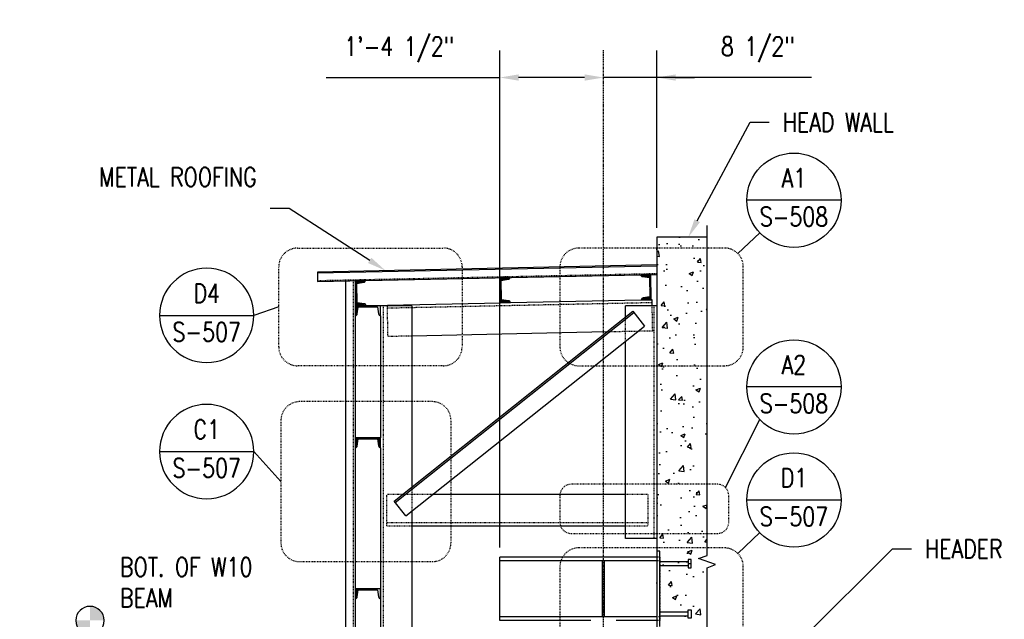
# Model space of a CAD drawing. Header units: inches. Extents: x -241 to 2916, y 110 to 330.
# Tile 36 of 40: x 1827 to 1983, y 179 to 275. Entities that reach past the tile are written whole.
import ezdxf
from ezdxf import colors
from ezdxf.entities.mleader import LeaderData, LeaderLine
from ezdxf.enums import TextEntityAlignment as Align
from ezdxf.math import Vec2, Vec3

# ---------------------------------------------------------------- set-up
doc = ezdxf.new("R2010")
doc.units = ezdxf.units.IN
doc.header["$MEASUREMENT"] = 0
for name, pattern in [('014200-907 MS2 Medium Dash', [0.109898, 0.068898, -0.041]), ('Center 1_4_', [0.53125, 0.25, -0.09375, 0.09375, -0.09375]), ('Dash', [0.25, 0.125, -0.125]), ('Dash - 1_16_', [0.1875, 0.125, -0.0625]), ('Hidden 3_32_', [0.140625, 0.09375, -0.046875])]:
    doc.linetypes.add(name, pattern=pattern)
doc.layers.get('Defpoints').update_dxf_attribs({"color": 243})
for name, color, linetype in [('A-FLOR', 192, 'Continuous'), ('A-WALL-PATT', 8, 'Continuous'), ('S-ANNO-DIMS', 1, 'Continuous'), ('S-ANNO-NOTE', 2, 'Continuous'), ('S-ANNO-TEXT', 2, 'Continuous'), ('S-BEAM', 10, 'Continuous'), ('S-BEAM-HDLN', 1, 'Dash'), ('S-COLS', 2, 'Continuous'), ('S-DETL', 90, 'Continuous'), ('S-DETL-CNTR', 1, 'Center 1_4_'), ('S-DETL-MEDM', 3, 'Continuous'), ('S-DETL-PATT', 8, 'Continuous'), ('S-DETL-THIN', 1, 'Continuous')]:
    doc.layers.add(name, color=color, linetype=linetype)
doc.layers.add('A-FLOR-OVHD', color=9, linetype='014200-907 MS2 Medium Dash', true_color=0x808080)
doc.layers.add('G-ANNO-REFR', color=2, linetype='Continuous', lineweight=35)
doc.layers.add('S-ANNO-SYMB', color=2, linetype='Continuous', lineweight=25)
doc.styles.add('AEC_COMN_TITLE', font='romans.shx', dxfattribs={"width": 0.8, "height": 0.1875})
doc.styles.add('Annotative', font='romans.shx', dxfattribs={"width": 0.8, "height": 0.125})
doc.styles.add('ROMANS', font='ROMANS.shx', dxfattribs={"width": 0.8})
doc.dimstyles.new('Annotative', dxfattribs={"dimscale": 0, "dimtxt": 0.125, "dimasz": 0.125, "dimexe": 0.179688, "dimexo": 0.0625, "dimgap": 0.09, "dimtad": 1, "dimdec": 3, "dimzin": 3, "dimdsep": 46, "dimlunit": 4, "dimtxsty": 'Annotative', "dimcen": 0.09, "dimclrt": 2, "dimazin": 2, "dimtfac": 1, "dimtdec": 3, "dimtmove": 1, "dimatfit": 3, "dimfxl": 1, "dimtfill": 1, "dimfrac": 2, "dimtolj": 1, "dimtzin": 0, "dimarcsym": 0})
pattern_1 = [(45, (4.11962, 6), (-0.176776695, 0.176776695), []), (45, (4.11962, 6.125), (-0.176776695, 0.176776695), [])]
pattern_2 = [(45, (199.14528, 6), (-0.176776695, 0.176776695), []), (45, (199.14528, 6.125), (-0.176776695, 0.176776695), [])]

# ---------------------------------------------------------------- blocks, each defined once
blk = doc.blocks.new('051200_StructuralFraming-W-Flange - W10X54-1981470-DOOR RAIL SUPPORT 1')
at = {"layer": 'S-BEAM'}
for p, q in [((808.21, 179.88), (808.21, 180.5)), ((833.21, 180.5), (808.21, 180.5)), ((808.21, 179.19), (808.21, 179.88)), ((824.53, 179.88), (808.21, 179.88)), ((808.21, 171.71), (808.21, 179.19)), ((833.21, 179.88), (824.9, 179.88)), ((808.21, 171.01), (808.21, 171.71)), ((808.21, 170.4), (808.21, 171.01)), ((808.21, 171.01), (824.53, 171.01)), ((824.9, 171.01), (833.21, 171.01)), ((822.71, 170.4), (808.21, 170.4)), ((833.21, 170.4), (826.71, 170.4))]:
    blk.add_line(p, q, dxfattribs=at)
at = {"layer": 'S-BEAM-HDLN'}
for p, q in [((833.7, 180.5), (833.21, 180.5)), ((833.7, 180.5), (833.7, 179.88)), ((833.7, 179.88), (833.21, 179.88)), ((833.7, 179.88), (833.7, 179.19)), ((833.7, 179.19), (833.7, 171.71)), ((833.21, 171.01), (833.7, 171.01)), ((833.7, 171.71), (833.7, 171.01)), ((833.7, 171.01), (833.7, 170.4)), ((833.7, 170.4), (833.21, 170.4))]:
    blk.add_line(p, q, dxfattribs=at)
blk = doc.blocks.new('051200_StructuralFraming-C-Channel - C4X5_4-1771584-DOOR RAIL SUPPORT 1')
at = {"lineweight": -3}
for p, q in [((832.23, 227.98), (830.65, 227.95)), ((830.95, 227.66), (830.95, 227.66)), ((830.95, 227.66), (832.06, 227.5)), ((832.06, 227.5), (832.12, 224.45)), ((832.31, 223.98), (832.23, 227.98)), ((832.23, 227.98), (832.23, 227.98)), ((832.12, 224.45), (831.02, 224.25)), ((830.73, 223.95), (832.31, 223.98)), ((832.32, 223.98), (832.31, 223.98))]:
    blk.add_line(p, q, dxfattribs=at)
for centre, start, end in [((830.95, 227.95), 181.19, 271.19), ((831.03, 223.95), 91.19, 181.19)]:
    blk.add_arc(centre, 0.296, start, end, dxfattribs=at)
blk = doc.blocks.new('051200_StructuralFraming-C-Channel - C4X5_4-V27-DOOR RAIL SUPPORT 1')
at = {"lineweight": -3}
for p, q in [((785.21, 223), (785.21, 221.42)), ((789.21, 223), (785.21, 223)), ((785.5, 221.72), (785.68, 222.82)), ((785.68, 222.82), (788.74, 222.82)), ((788.74, 222.82), (788.91, 221.72)), ((789.21, 221.42), (789.21, 223))]:
    blk.add_line(p, q, dxfattribs=at)
for centre, start, end in [((785.21, 221.72), 270, 0), ((789.21, 221.72), 180, 270)]:
    blk.add_arc(centre, 0.296, start, end, dxfattribs=at)
blk = doc.blocks.new('051200_StructuralFraming-C-Channel - C4X5_4-1771553-DOOR RAIL SUPPORT 1')
at = {"lineweight": -3}
for p, q in [((786.82, 227.04), (785.24, 227.01)), ((785.24, 227.01), (785.32, 223.01)), ((785.44, 226.55), (786.53, 226.74)), ((785.5, 223.49), (785.44, 226.55)), ((785.32, 223.01), (786.9, 223.05)), ((786.6, 223.34), (785.5, 223.49))]:
    blk.add_line(p, q, dxfattribs=at)
for centre, start, end in [((786.53, 227.04), 271.19, 1.19), ((786.61, 223.04), 1.19, 91.19)]:
    blk.add_arc(centre, 0.296, start, end, dxfattribs=at)
blk = doc.blocks.new('051200_StructuralFraming-C-Channel - C4X5_4-V28-DOOR RAIL SUPPORT 1')
at = {"lineweight": -3}
for p, q in [((809.82, 227.52), (808.24, 227.49)), ((808.24, 227.49), (808.32, 223.49)), ((808.43, 227.02), (809.53, 227.22)), ((808.49, 223.96), (808.43, 227.02)), ((808.32, 223.49), (809.9, 223.52)), ((809.6, 223.81), (808.49, 223.96))]:
    blk.add_line(p, q, dxfattribs=at)
for centre, start, end in [((809.52, 227.52), 271.19, 1.19), ((809.6, 223.52), 1.19, 91.19)]:
    blk.add_arc(centre, 0.296, start, end, dxfattribs=at)
blk = doc.blocks.new('_Dot')
at = {"color": 0, "linetype": 'ByBlock', "lineweight": -2}
blk.add_line((-0.5, 0), (-1, 0), dxfattribs=at)
at = {"color": 0, "linetype": 'ByBlock', "const_width": 0.5}
blk.add_lwpolyline([(-0.25, 0, 1), (0.25, 0, 1)], format="xyb", close=True, dxfattribs=at)
blk = doc.blocks.new('Level Circle AEC')
at = {"layer": 'S-ANNO-SYMB', "lineweight": -3}
h = blk.add_hatch(color=256, dxfattribs=at)
edge = h.paths.add_edge_path()
edge.add_line((373.71, 0), (367.71, 0))
edge.add_arc((373.71, 0), 6, 90, 180, ccw=False)
edge.add_line((373.71, 6), (373.71, 0))
h = blk.add_hatch(color=256, dxfattribs=at)
edge = h.paths.add_edge_path()
edge.add_line((373.71, -6), (373.71, 0))
edge.add_line((373.71, 0), (379.71, 0))
edge.add_arc((373.71, 0), 6, 270, 360, ccw=False)
blk.add_circle((373.71, 0), 6, dxfattribs=at)
blk = doc.blocks.new('Detail Callout AEC')
at = {"color": 0, "linetype": 'ByBlock', "lineweight": -3, "transparency": 16777216}
blk.add_line((0.25, 0), (-0.25, 0), dxfattribs=at)
blk.add_circle((0, 0), 0.25, dxfattribs=at)
at = {"color": 0, "linetype": 'ByBlock', "lineweight": -3, "transparency": 16777216, "style": 'AEC_COMN_TITLE'}
for tag, p in [('VIEWNUMBER', (0, 0.0508)), ('SHEETNUMBER', (0, -0.1263))]:
    blk.add_attdef(tag, text='', height=0.0938, dxfattribs=at).set_placement(p, align=Align.CENTER)
blk = doc.blocks.new('*D58')
at = {"layer": 'Defpoints', "color": 0, "transparency": 16777216}
for p in [(1919.65, 265.32), (1928.14, 239.9), (1919.65, 189.42)]:
    blk.add_point(p, dxfattribs=at)
at = {"layer": 'S-ANNO-DIMS', "color": 0, "lineweight": -2, "transparency": 16777216}
for p, q in [((1928.14, 241.4), (1928.14, 269.63)), ((1916.65, 265.32), (1913.65, 265.32)), ((1928.14, 265.32), (1919.65, 265.32)), ((1928.14, 265.32), (1919.65, 265.32)), ((1952.78, 265.32), (1928.14, 265.32)), ((1931.14, 265.32), (1934.14, 265.32))]:
    blk.add_line(p, q, dxfattribs=at)
at = {"layer": 'S-ANNO-DIMS', "color": 0, "transparency": 16777216}
for points in [[(1916.65, 265.82), (1916.65, 264.82), (1919.65, 265.32)], [(1931.14, 265.82), (1931.14, 264.82), (1928.14, 265.32)]]:
    blk.add_solid(points, dxfattribs=at)
at = {"layer": 'S-ANNO-DIMS', "color": 2, "transparency": 16777216, "insert": (1944.22, 269.77), "char_height": 3, "attachment_point": 5, "style": 'Annotative', "bg_fill": 3, "box_fill_scale": 1.25, "bg_fill_color": 256, "bg_fill_true_color": 13158600, "bg_fill_transparency": 0}
blk.add_mtext('\\A1;8 1/2"', dxfattribs=at)
blk = doc.blocks.new('*D59')
at = {"layer": 'Defpoints', "color": 0, "transparency": 16777216}
for p in [(1903.14, 265.32), (1903.14, 189.04), (1919.65, 189.42)]:
    blk.add_point(p, dxfattribs=at)
at = {"layer": 'S-ANNO-DIMS', "color": 0, "lineweight": -2, "transparency": 16777216}
for p, q in [((1903.14, 190.54), (1903.14, 269.63)), ((1875.53, 265.32), (1903.14, 265.32)), ((1916.65, 265.32), (1906.14, 265.32))]:
    blk.add_line(p, q, dxfattribs=at)
at = {"layer": 'S-ANNO-DIMS', "color": 0, "transparency": 16777216}
for points in [[(1906.14, 265.82), (1906.14, 264.82), (1903.14, 265.32)], [(1916.65, 265.82), (1916.65, 264.82), (1919.65, 265.32)]]:
    blk.add_solid(points, dxfattribs=at)
at = {"layer": 'S-ANNO-DIMS', "color": 2, "transparency": 16777216, "insert": (1887.12, 269.77), "char_height": 3, "attachment_point": 5, "style": 'Annotative', "bg_fill": 3, "box_fill_scale": 1.25, "bg_fill_color": 256, "bg_fill_true_color": 13158600, "bg_fill_transparency": 0}
blk.add_mtext('\\A1;1\'-4 1/2"', dxfattribs=at)
blk = doc.blocks.new('051200_StructuralFraming-C-Channel - C4X5_4-V15-DOOR RAIL SUPPORT 2')
at = {"lineweight": -3}
for p, q in [((753.71, 202), (753.71, 200.42)), ((757.71, 202), (753.71, 202)), ((754, 200.72), (754.18, 201.82)), ((754.18, 201.82), (757.24, 201.82)), ((757.24, 201.82), (757.41, 200.72)), ((757.71, 200.42), (757.71, 202))]:
    blk.add_line(p, q, dxfattribs=at)
for centre, start, end in [((753.71, 200.72), 270, 0), ((757.71, 200.72), 180, 270)]:
    blk.add_arc(centre, 0.296, start, end, dxfattribs=at)

msp = doc.modelspace()

# ---------------------------------------------------------------- hatches: boundary and pattern name
at = {"layer": 'A-WALL-PATT', "lineweight": -3}
h = msp.add_hatch(dxfattribs=at)
h.set_pattern_fill('AR-CONC', color=8, style=0)
h.set_pattern_definition([(50, (1094.9367, 6), (7.1726, -0.62752), [0.75, -8.25]), (355, (1094.937, 6), (-1.387513, 7.52192), [0.6, -6.6]), (100.4514, (1095.5344, 5.948), (5.78509, 6.8944), [0.6374, -7.01142]), (46.1842, (1094.937, 8), (10.67241, -1.65519), [1.125, -12.375]), (96.6356, (1095.826, 7.862), (9.34662, 9.74119), [0.9561, -10.51714]), (351.1842, (1094.937, 8), (9.34662, 9.74119), [0.9, -9.9]), (21, (1095.9367, 7.5), (5.96907, -4.02619), [0.75, -8.25]), (326, (1095.937, 7.5), (2.433153, 7.2515), [0.6, -6.6]), (71.4514, (1096.434, 7.1645), (8.402224, 3.22531), [0.6374, -7.01142]), (37.5, (1094.9367, 6), (0.1215986, 3.3289385), [0, -6.52, 0, -6.7, 0, -6.625]), (7.5, (1094.9367, 6), (2.630695, 3.944117), [0, -3.82, 0, -6.37, 0, -2.525]), (327.5, (1092.7067, 6), (5.338224, -0.225549), [0, -2.5, 0, -7.8, 0, -10.35]), (317.5, (1091.7067, 6), (5.831862, 1.00105), [0, -3.25, 0, -5.18, 0, -7.35])])
h.paths.add_polyline_path([(1928.6426, 173.9), (1929.5729, 173.9), (1930.2511, 173.9), (1936.1426, 173.9), (1936.1426, 239.9), (1928.1426, 239.9), (1928.1494, 173.9)])
h = msp.add_hatch(dxfattribs=at)
h.set_pattern_fill('FP_3', color=8, style=0, pattern_type=2)
h.set_pattern_definition([(45, (1915.8617, 111.545), (-2.37588, 2.37588), []), (45, (1915.8617, 115.145), (-2.37588, 2.37588), [])])
h.paths.add_polyline_path([(1919.8369, 179.56), (1919.8369, 188.43), (1919.4619, 188.43), (1919.4619, 179.56)])
at = {"layer": 'S-DETL-PATT'}
h = msp.add_hatch(dxfattribs=at)
h.set_pattern_fill('STEEL', color=256, scale=2)
h.set_pattern_definition(pattern_1)
h.paths.add_polyline_path([(1927.1676, 233.9789), (1925.5879, 233.946, 0.41421356), (1925.89, 233.6563), (1926.9934, 233.5049), (1927.0569, 230.446), (1925.9608, 230.249, 0.40513886), (1925.6709, 229.9561), (1925.6725, 229.9561), (1927.2504, 229.9889)])
h = msp.add_hatch(dxfattribs=at)
h.set_pattern_fill('STEEL', color=256, scale=2)
h.set_pattern_definition(pattern_1)
h.paths.add_polyline_path([(1881.4683, 232.7425, 0.40591675), (1881.7581, 233.0362), (1880.1786, 233.0033), (1880.2615, 229.0126), (1881.8411, 229.0454, 0.41421356), (1881.539, 229.3352), (1880.4357, 229.4866), (1880.3721, 232.5455)])
h = msp.add_hatch(dxfattribs=at)
h.set_pattern_fill('STEEL', color=256, scale=2)
h.set_pattern_definition(pattern_1)
h.paths.add_polyline_path([(1904.4633, 233.2201, 0.40591675), (1904.7531, 233.5138), (1903.1736, 233.481), (1903.2565, 229.4903), (1904.8362, 229.5231, 0.41421356), (1904.5341, 229.8129), (1903.4307, 229.9642), (1903.3672, 233.0231)])
h = msp.add_hatch(dxfattribs=at)
h.set_pattern_fill('STEEL', color=256, scale=2)
h.set_pattern_definition(pattern_1)
h.paths.add_polyline_path([(1880.1426, 227.42, 0.41421356), (1880.4386, 227.716), (1880.642, 229), (1880.1426, 229)])
h = msp.add_hatch(dxfattribs=at)
h.set_pattern_fill('STEEL', color=256, scale=2)
h.set_pattern_definition(pattern_2)
h.paths.add_polyline_path([(1880.1426, 182.42, 0.41421356), (1880.4386, 182.716), (1880.642, 184), (1880.1426, 184)])

# ---------------------------------------------------------------- linework, layer by layer
at = {"layer": 'A-FLOR', "lineweight": -3}
for p, q in [((1928.1426, 235.5), (1874.1426, 234.3783)), ((1874.1426, 234.3783), (1874.1426, 232.878)), ((1874.1426, 232.878), (1928.1426, 233.9997))]:
    msp.add_line(p, q, dxfattribs=at)
at = {"layer": 'A-FLOR-OVHD', "lineweight": -3}
msp.add_line((1874.1426, 233.028), (1928.1426, 234.1497), dxfattribs=at)
at = {"layer": 'S-ANNO-SYMB', "lineweight": -3}
for p, q in [((1867.9578, 228.8303), (1863.9904, 227.4742)), ((1868.3094, 201.0331), (1863.9904, 205.8174)), ((1941.0411, 189.6103), (1944.5376, 192.9391))]:
    msp.add_line(p, q, dxfattribs=at)
at = {"layer": 'S-BEAM', "lineweight": -3}
for p, q in [((1936.1426, 239.9), (1928.1426, 239.9)), ((1928.1426, 239.9), (1928.1426, 147.715))]:
    msp.add_line(p, q, dxfattribs=at)
at = {"layer": 'S-BEAM'}
for p, q in [((1885.2503, 229.1163), (1903.2546, 229.4904)), ((1885.2527, 229), (1885.2503, 229.1163)), ((1904.8362, 229.5232), (1925.6725, 229.9561)), ((1927.2504, 229.9889), (1927.3309, 229.9906)), ((1927.3309, 229.9906), (1927.3515, 229)), ((1920.1768, 224.8409), (1889.1426, 224.1961)), ((1923.1426, 199), (1892.4955, 199)), ((1889.1426, 194), (1923.1426, 194))]:
    msp.add_line(p, q, dxfattribs=at)
at = {"layer": 'S-BEAM', "linetype": 'Hidden 3_32_'}
for p, q in [((1885.3541, 224.1173), (1885.2527, 228.998)), ((1927.3413, 229.4907), (1889.1426, 228.697)), ((1927.3515, 228.998), (1927.4348, 224.9917)), ((1889.1407, 228.697), (1885.2606, 228.6164)), ((1889.1407, 224.196), (1885.3541, 224.1173)), ((1927.4348, 224.9917), (1920.1768, 224.8409)), ((1885.1426, 194), (1885.1426, 199)), ((1892.4955, 199), (1885.1426, 199)), ((1926.7342, 199), (1923.1446, 199)), ((1926.7342, 199), (1926.7342, 194)), ((1889.1407, 194.5), (1885.1426, 194.5)), ((1923.1426, 194.5), (1889.1426, 194.5)), ((1926.7342, 194.5), (1923.1446, 194.5)), ((1885.1426, 194), (1889.1407, 194)), ((1923.1446, 194), (1926.7342, 194))]:
    msp.add_line(p, q, dxfattribs=at)
at = {"layer": 'S-BEAM-HDLN'}
for p, q in [((1925.6766, 229.9562), (1927.2485, 229.9889)), ((1927.4348, 224.9917), (1927.4344, 225.0087))]:
    msp.add_line(p, q, dxfattribs=at)
at = {"layer": 'S-COLS'}
for p, q in [((1889.1426, 229), (1884.1426, 229)), ((1889.1426, 229), (1889.1426, 200.1669)), ((1928.1426, 229), (1923.1426, 229)), ((1923.1426, 227.1989), (1923.1426, 229)), ((1884.1426, 227.42), (1884.1426, 208)), ((1923.1426, 192), (1923.1426, 223.3663)), ((1884.1426, 206.42), (1884.1426, 137.9)), ((1889.1426, 196.3343), (1889.1426, 137.9)), ((1928.1426, 192), (1923.1426, 192))]:
    msp.add_line(p, q, dxfattribs=at)
at = {"layer": 'S-COLS', "linetype": 'Hidden 3_32_'}
for p, q in [((1884.6426, 137.9), (1884.6426, 229)), ((1927.6426, 229), (1927.6426, 192)), ((1923.1426, 223.3663), (1923.1426, 227.1989)), ((1889.1426, 200.1669), (1889.1426, 196.3343))]:
    msp.add_line(p, q, dxfattribs=at)
at = {"layer": 'S-DETL', "lineweight": -3}
for p, q in [((1878.6426, 137.9), (1878.6426, 232.9714)), ((1880.1426, 233.0026), (1880.1426, 137.9)), ((1919.4619, 188.43), (1919.4619, 179.56)), ((1919.8369, 188.43), (1919.4619, 188.43)), ((1919.8369, 179.56), (1919.8369, 188.43)), ((1919.4619, 179.56), (1919.8369, 179.56))]:
    msp.add_line(p, q, dxfattribs=at)
at = {"layer": 'S-DETL', "linetype": 'Dash - 1_16_', "lineweight": -3}
msp.add_line((1879.8186, 232.9959), (1879.8186, 137.9), dxfattribs=at)
at = {"layer": 'S-DETL-CNTR', "lineweight": -3}
msp.add_line((1919.6494, 128.648), (1919.6494, 269.6992), dxfattribs=at)
at = {"layer": 'S-DETL-MEDM', "lineweight": -3}
for p, q in [((1928.6426, 189.995), (1928.1426, 189.995)), ((1928.6426, 177.995), (1928.6426, 189.995)), ((1928.6426, 188.31), (1933.1544, 188.31)), ((1933.6269, 188.6643), (1933.1544, 188.6643)), ((1933.1544, 188.6643), (1933.1544, 187.3257)), ((1933.6269, 187.3257), (1933.6269, 188.6643)), ((1928.6426, 187.68), (1933.1544, 187.68)), ((1933.1544, 187.3257), (1933.6269, 187.3257)), ((1928.6426, 180.31), (1933.1544, 180.31)), ((1933.1544, 179.3257), (1933.1544, 180.6643)), ((1933.1544, 180.6643), (1933.6269, 180.6643)), ((1933.6269, 180.6643), (1933.6269, 179.3257)), ((1928.6426, 179.68), (1933.1544, 179.68)), ((1933.6269, 179.3257), (1933.1544, 179.3257))]:
    msp.add_line(p, q, dxfattribs=at)
at = {"layer": 'S-DETL-THIN', "lineweight": -3}
msp.add_line((1874.1426, 234.2283), (1928.1426, 235.35), dxfattribs=at)

# ---------------------------------------------------------------- block references
at = {"layer": 'G-ANNO-REFR', "lineweight": -3}
ref = msp.add_blockref('Detail Callout AEC', (1856.4904, 227.4742), dxfattribs=dict(at, xscale=-30, yscale=30, zscale=30))
ref.add_attrib('VIEWNUMBER', 'D4', dxfattribs={"layer": 'S-ANNO-TEXT', "color": 1, "transparency": 16777216, "height": 3.00001, "style": 'ROMANS', "width": 0.8}).set_placement((1856.4904, 228.5992), align=Align.BOTTOM_CENTER)
ref.add_attrib('SHEETNUMBER', 'S-507', dxfattribs={"layer": 'S-ANNO-TEXT', "color": 1, "transparency": 16777216, "height": 3.00001, "style": 'ROMANS', "width": 0.8}).set_placement((1856.4904, 223.3467), align=Align.CENTER)
ref = msp.add_blockref('Detail Callout AEC', (1856.4904, 205.8174), dxfattribs=dict(at, xscale=-30, yscale=30, zscale=30))
ref.add_attrib('VIEWNUMBER', 'C1', dxfattribs={"layer": 'S-ANNO-TEXT', "color": 1, "transparency": 16777216, "height": 3.00001, "style": 'ROMANS', "width": 0.8}).set_placement((1856.4904, 206.9424), align=Align.BOTTOM_CENTER)
ref.add_attrib('SHEETNUMBER', 'S-507', dxfattribs={"layer": 'S-ANNO-TEXT', "color": 1, "transparency": 16777216, "height": 3.00001, "style": 'ROMANS', "width": 0.8}).set_placement((1856.4904, 201.6899), align=Align.CENTER)
ref = msp.add_blockref('Detail Callout AEC', (1949.9695, 198.1105), dxfattribs=dict(at, xscale=30, yscale=30, zscale=30))
ref.add_attrib('VIEWNUMBER', 'D1', dxfattribs={"layer": 'S-ANNO-TEXT', "color": 1, "transparency": 16777216, "height": 3.00001, "style": 'ROMANS', "width": 0.8}).set_placement((1949.9695, 199.2355), align=Align.BOTTOM_CENTER)
ref.add_attrib('SHEETNUMBER', 'S-507', dxfattribs={"layer": 'S-ANNO-TEXT', "color": 1, "transparency": 16777216, "height": 3.00001, "style": 'ROMANS', "width": 0.8}).set_placement((1949.9695, 193.983), align=Align.CENTER)
at = {"layer": 'S-ANNO-SYMB', "lineweight": -3, "xscale": -0.375, "yscale": 0.375, "zscale": 0.375}
msp.add_blockref('Level Circle AEC', (1978.061, 178.945), dxfattribs=at)
at = {"layer": 'S-BEAM-HDLN', "lineweight": -3}
msp.add_blockref('051200_StructuralFraming-W-Flange - W10X54-1981470-DOOR RAIL SUPPORT 1', (1094.9367, 8.545), dxfattribs=at)
at = {"layer": 'S-DETL-THIN', "lineweight": -3}
for name, p in [('051200_StructuralFraming-C-Channel - C4X5_4-V28-DOOR RAIL SUPPORT 1', (1094.9367, 6)), ('051200_StructuralFraming-C-Channel - C4X5_4-1771584-DOOR RAIL SUPPORT 1', (1094.9367, 6)), ('051200_StructuralFraming-C-Channel - C4X5_4-1771553-DOOR RAIL SUPPORT 1', (1094.9367, 6)), ('051200_StructuralFraming-C-Channel - C4X5_4-V27-DOOR RAIL SUPPORT 1', (1094.9367, 6)), ('051200_StructuralFraming-C-Channel - C4X5_4-V15-DOOR RAIL SUPPORT 2', (1126.4367, -18))]:
    msp.add_blockref(name, p, dxfattribs=at)

# ---------------------------------------------------------------- texts
at = {"layer": 'S-ANNO-NOTE', "lineweight": -3, "insert": (1842.682, 188.953), "char_height": 3, "width": 29.004094, "attachment_point": 1, "line_spacing_factor": 0.981704, "style": 'Annotative'}
msp.add_mtext('\\pxt3.2,6.4,9.6,12.8,16,19.2,22.4,25.6,28.8,32,35.2,38.4,41.6,44.8,48,51.2,54.4,57.6,60.8,64,67.2,70.4,73.6,76.8,80,83.2,86.4,89.6,92.8,96,99.2,102.4;BOT. OF W10 BEAM', dxfattribs=at)

# ---------------------------------------------------------------- leaders
at = {"layer": 'S-ANNO-NOTE', "lineweight": -3}
ml = msp.add_multileader_mtext('Standard', dxfattribs=at)
ml.set_content('EL. 22\'-8"', color=256, style='Annotative')
ml.set_leader_properties(color=1, linetype='ByLayer', lineweight=-1)
ml.set_arrow_properties(name='DOT')
ml.build(insert=Vec2(0, 0))
ml.multileader.update_dxf_attribs({"text_right_attachment_type": 3, "dogleg_length": 0.36, "arrow_head_size": 1.5, "scale": 24})
ctx = ml.context
ctx.base_point, ctx.scale, ctx.char_height, ctx.arrow_head_size, ctx.landing_gap_size, ctx.plane_origin = Vec3(1364.6239, 269.0712), 24, 3, 1.5, 2.16, Vec3(1330.6519, 262.5422)
ctx.right_attachment = 3
notes = []
notes.append((ctx, [(1, (1, 1, 0), (1359.0744, 269.0712), (1, 0), 5.5496, [(0, [(1333.1533, 234.1497)], 0, [])])]))
ctx.mtext.insert, ctx.mtext.width, ctx.mtext.flow_direction = Vec3(1366.7839, 270.5712), 21.927101, 5
ml = msp.add_multileader_mtext('Standard', dxfattribs=at)
ml.set_content('\\A1;L3X3X1/4 CLOSURE ANGLE. SLOPES WITH METAL ROOFING.', color=256, style='Annotative')
ml.set_leader_properties(color=1, linetype='ByLayer', lineweight=-1)
ml.build(insert=Vec2(0, 0))
ml.multileader.update_dxf_attribs({"text_right_attachment_type": 3, "dogleg_length": 0.125, "arrow_head_size": 3, "scale": 24})
ctx = ml.context
ctx.base_point, ctx.scale, ctx.char_height, ctx.arrow_head_size, ctx.landing_gap_size, ctx.plane_origin = Vec3(2158.9406, 263.2408), 24, 3, 3, 2.16, Vec3(2298.1512, 225.2165)
ctx.right_attachment, ctx.text_align_type = 3, 2
notes.append((ctx, [(0, (1, 1, 0), (2196.3177, 247.6694), (-1, 0), 3, [(0, [(2218.5816, 221.7449)], 0, [])])]))
ctx.mtext.insert, ctx.mtext.width, ctx.mtext.alignment, ctx.mtext.flow_direction = Vec3(2191.1577, 264.7408), 32.92579, 3, 5
ml = msp.add_multileader_mtext('Standard', dxfattribs=at)
ml.set_content('METAL ROOFING', color=256, style='Annotative')
ml.set_leader_properties(color=1, linetype='ByLayer', lineweight=-1)
ml.build(insert=Vec2(0, 0))
ml.multileader.update_dxf_attribs({"text_right_attachment_type": 3, "dogleg_length": 0.125, "arrow_head_size": 3, "scale": 24})
ctx = ml.context
ctx.base_point, ctx.scale, ctx.char_height, ctx.arrow_head_size, ctx.landing_gap_size, ctx.plane_origin = Vec3(1847.7704, 249.504), 24, 3, 3, 2.16, Vec3(1899.1038, 224.1267)
ctx.right_attachment, ctx.text_align_type = 3, 2
notes.append((ctx, [(0, (1, 1, 0), (1869.6047, 244.504), (-1, 0), 3, [(0, [(1884.9594, 234.603)], 0, [])])]))
ctx.mtext.insert, ctx.mtext.width, ctx.mtext.alignment, ctx.mtext.flow_direction = Vec3(1864.4447, 251.004), 18.609717, 3, 5
ml = msp.add_multileader_mtext('Standard', dxfattribs=at)
ml.set_content('\\A1;EL. +18-11"', color=256, style='Annotative')
ml.set_leader_properties(color=1, lineweight=-1)
ml.set_arrow_properties(name='DOT')
ml.build(insert=Vec2(0, 0))
ml.multileader.update_dxf_attribs({"text_right_attachment_type": 3, "dogleg_length": 0.36, "arrow_head_size": 0.75, "scale": 24})
ctx = ml.context
ctx.base_point, ctx.scale, ctx.char_height, ctx.arrow_head_size, ctx.landing_gap_size, ctx.plane_origin = Vec3(2161.5852, 224.2137), 24, 3, 0.75, 2.16, Vec3(2130.6971, 254.3947)
ctx.right_attachment, ctx.text_align_type = 3, 2
notes.append((ctx, [(0, (1, 1, 0), (2214.2464, 223.6423), (-1, 0), 24.684, [(0, [(2211.6525, 223.6423)], 0, [])])]))
ctx.mtext.insert, ctx.mtext.width, ctx.mtext.alignment, ctx.mtext.flow_direction = Vec3(2187.4023, 225.7137), 36.262255, 3, 5
at = {"layer": 'S-ANNO-TEXT', "linetype": 'Continuous'}
ml = msp.add_multileader_mtext('Standard', dxfattribs=at)
ml.set_content('{\\C256;WIDE FLANGE DOOR ROLLER GUIDE SUPPORT SEE SECTIONS.}', color=1, style='Annotative')
ml.set_leader_properties(color=1)
ml.build(insert=Vec2(0, 0))
ml.multileader.update_dxf_attribs({"text_right_attachment_type": 3, "dogleg_length": 0.125, "arrow_head_size": 1, "scale": 8})
ctx = ml.context
ctx.base_point, ctx.scale, ctx.char_height, ctx.arrow_head_size, ctx.landing_gap_size, ctx.plane_origin = Vec3(2046.4591, 225.7406), 8, 1, 1, 1, Vec3(1654.5778, 638.7868)
ctx.right_attachment, ctx.text_align_type = 3, 2
notes.append((ctx, [(1, (1, 1, 0), (2059.021, 220.7406), (-1, 0), 1, [(0, [(2063.0697, 218.1464)], 0, [])])]))
ctx.mtext.insert, ctx.mtext.width, ctx.mtext.defined_height, ctx.mtext.alignment = Vec3(2057.021, 226.2406), 11.455159, 5.3238, 3
ml = msp.add_multileader_mtext('Standard', dxfattribs=at)
ml.set_content('{\\C256;PL 3/4x10x10"}', color=1, style='Annotative')
ml.set_leader_properties(color=1)
ml.build(insert=Vec2(0, 0))
ml.multileader.update_dxf_attribs({"text_right_attachment_type": 3, "dogleg_length": 0.125, "arrow_head_size": 1, "scale": 8})
ctx = ml.context
ctx.base_point, ctx.scale, ctx.char_height, ctx.arrow_head_size, ctx.landing_gap_size, ctx.plane_origin = Vec3(2052.1129, 198.9637), 8, 1, 1, 1, Vec3(1659.9269, 625.5869)
ctx.right_attachment, ctx.text_align_type = 3, 2
notes.append((ctx, [(1, (1, 1, 0), (2064.3701, 198.7732), (-1, 0), 1, [(0, [(2068.4187, 193.8837)], 0, [])])]))
ctx.mtext.insert, ctx.mtext.width, ctx.mtext.defined_height, ctx.mtext.alignment = Vec3(2062.3701, 199.6303), 11.455159, 5.3238, 3
ml = msp.add_multileader_mtext('Standard', dxfattribs=at)
ml.set_content('{\\C256; (4)-3/4"%%C A325 BOLTS W/ LOCK WASHERS}', color=1, style='Annotative')
ml.set_leader_properties(color=1)
ml.build(insert=Vec2(0, 0))
ml.multileader.update_dxf_attribs({"text_right_attachment_type": 3, "dogleg_length": 0.125, "arrow_head_size": 1, "scale": 8})
ctx = ml.context
ctx.base_point, ctx.scale, ctx.char_height, ctx.arrow_head_size, ctx.landing_gap_size, ctx.plane_origin = Vec3(2050.4782, 190.4754), 8, 1, 1, 1, Vec3(1659.9269, -239.2571)
ctx.right_attachment, ctx.text_align_type = 3, 2
notes.append((ctx, [(1, (1, 1, 0), (2064.3734, 186.7612), (-1, 0), 1, [(0, [(2068.4187, 192.4462)], 0, [])])]))
ctx.mtext.insert, ctx.mtext.width, ctx.mtext.defined_height, ctx.mtext.alignment = Vec3(2062.3734, 190.9754), 11.455159, 5.3238, 3
for ctx, leaders in notes:
    for number, flags, end, landing, length, lines in leaders:
        leader = LeaderData()
        leader.index, (leader.has_last_leader_line, leader.has_dogleg_vector, leader.attachment_direction) = number, flags
        leader.last_leader_point, leader.dogleg_vector, leader.dogleg_length = Vec3(end), Vec3(landing), length
        for number, points, colour, breaks in lines:
            line = LeaderLine()
            line.index, line.vertices, line.color, line.breaks = number, Vec3.list(points), colors.encode_raw_color(colour), breaks
            leader.lines.append(line)
        ctx.leaders.append(leader)

# ---------------------------------------------------------------- next in the draw order: dimensions: what is measured, and where the dimension line sits
at = {"layer": 'S-ANNO-DIMS'}
dim = msp.add_linear_dim(base=(1919.6494, 265.3217), p1=(1928.1426, 239.9), p2=(1919.6494, 189.42), dimstyle='Annotative', override={"dimpost": '\\X', "dimse2": 1}, dxfattribs=at)
dim.commit()
dim.dimension.update_dxf_attribs({"geometry": '*D58', "text_midpoint": (1944.2214, 265.3217), "dimtype": 160})

# ---------------------------------------------------------------- next in the draw order: linework, layer by layer
at = {"layer": 'S-ANNO-SYMB', "lineweight": -3}
for p, q in [((1941.0411, 237.3044), (1944.5376, 240.6332)), ((1939.0708, 200.0839), (1944.5376, 210.9244))]:
    msp.add_line(p, q, dxfattribs=at)
at = {"layer": 'S-ANNO-SYMB', "linetype": 'Continuous'}
msp.add_lwpolyline([(1936.1426, 173.9), (1936.1426, 187.3474), (1937.4842, 187.8357), (1934.8011, 188.8123), (1936.1426, 189.3006), (1936.1426, 241.7562)], dxfattribs=at)
at = {"layer": 'S-BEAM'}
msp.add_line((1924.3271, 228.1406), (1926.1941, 225.7923), dxfattribs=at)

# ---------------------------------------------------------------- next in the draw order: block references
at = {"layer": 'G-ANNO-REFR', "lineweight": -3}
ref = msp.add_blockref('Detail Callout AEC', (1949.9695, 245.8046), dxfattribs=dict(at, xscale=30, yscale=30, zscale=30))
ref.add_attrib('VIEWNUMBER', 'A1', dxfattribs={"layer": 'S-ANNO-TEXT', "color": 1, "transparency": 16777216, "height": 3.00001, "style": 'ROMANS', "width": 0.8}).set_placement((1949.9695, 246.9296), align=Align.BOTTOM_CENTER)
ref.add_attrib('SHEETNUMBER', 'S-508', dxfattribs={"layer": 'S-ANNO-TEXT', "color": 1, "transparency": 16777216, "height": 3.00001, "style": 'ROMANS', "width": 0.8}).set_placement((1949.9695, 241.6771), align=Align.CENTER)
ref = msp.add_blockref('Detail Callout AEC', (1949.9695, 216.0959), dxfattribs=dict(at, xscale=30, yscale=30, zscale=30))
ref.add_attrib('VIEWNUMBER', 'A2', dxfattribs={"layer": 'S-ANNO-TEXT', "color": 1, "transparency": 16777216, "height": 3.00001, "style": 'ROMANS', "width": 0.8}).set_placement((1949.9695, 217.2209), align=Align.BOTTOM_CENTER)
ref.add_attrib('SHEETNUMBER', 'S-508', dxfattribs={"layer": 'S-ANNO-TEXT', "color": 1, "transparency": 16777216, "height": 3.00001, "style": 'ROMANS', "width": 0.8}).set_placement((1949.9695, 211.9684), align=Align.CENTER)

# ---------------------------------------------------------------- next in the draw order: dimensions: what is measured, and where the dimension line sits
at = {"layer": 'S-ANNO-DIMS'}
dim = msp.add_linear_dim(base=(1903.1426, 265.3217), p1=(1919.6494, 189.42), p2=(1903.1426, 189.045), dimstyle='Annotative', override={"dimpost": '\\X', "dimse1": 1}, dxfattribs=at)
dim.commit()
dim.dimension.update_dxf_attribs({"geometry": '*D59', "text_midpoint": (1887.1166, 265.3217), "dimtype": 160})

# ---------------------------------------------------------------- next in the draw order: leaders
at = {"layer": 'S-ANNO-NOTE', "lineweight": -3}
ml = msp.add_multileader_mtext('Standard', dxfattribs=at)
ml.set_content('HEAD WALL', color=256, style='Annotative')
ml.set_leader_properties(color=1, linetype='ByLayer', lineweight=-1)
ml.build(insert=Vec2(0, 0))
ml.multileader.update_dxf_attribs({"text_right_attachment_type": 3, "dogleg_length": 0.125, "arrow_head_size": 3, "scale": 24})
ctx = ml.context
ctx.base_point, ctx.scale, ctx.char_height, ctx.arrow_head_size, ctx.landing_gap_size, ctx.plane_origin = Vec3(1946.0238, 258.2017), 24, 3, 3, 2.16, Vec3(1923.9982, 243.3317)
ctx.right_attachment = 3
notes = []
notes.append((ctx, [(0, (1, 1, 0), (1943.0238, 258.2017), (1, 0), 3, [(0, [(1933.1426, 239.9)], 0, [])])]))
ctx.mtext.insert, ctx.mtext.width, ctx.mtext.flow_direction = Vec3(1948.1838, 259.7017), 21.021798, 5
ml = msp.add_multileader_mtext('Standard', dxfattribs=at)
ml.set_content('HEADER BEAM', color=256, style='Annotative')
ml.set_leader_properties(color=1, linetype='ByLayer', lineweight=-1)
ml.build(insert=Vec2(0, 0))
ml.multileader.update_dxf_attribs({"text_right_attachment_type": 3, "dogleg_length": 0.125, "arrow_head_size": 3, "scale": 24})
ctx = ml.context
ctx.base_point, ctx.scale, ctx.char_height, ctx.arrow_head_size, ctx.landing_gap_size, ctx.plane_origin = Vec3(1968.6651, 190.346), 24, 3, 3, 2.16, Vec3(1936.1661, 169.9688)
ctx.right_attachment = 3
notes.append((ctx, [(0, (1, 1, 0), (1965.6651, 190.346), (1, 0), 3, [(0, [(1949.1494, 173.9)], 0, [])])]))
ctx.mtext.insert, ctx.mtext.width, ctx.mtext.flow_direction = Vec3(1970.8251, 191.846), 21.021798, 5
for ctx, leaders in notes:
    for number, flags, end, landing, length, lines in leaders:
        leader = LeaderData()
        leader.index, (leader.has_last_leader_line, leader.has_dogleg_vector, leader.attachment_direction) = number, flags
        leader.last_leader_point, leader.dogleg_vector, leader.dogleg_length = Vec3(end), Vec3(landing), length
        for number, points, colour, breaks in lines:
            line = LeaderLine()
            line.index, line.vertices, line.color, line.breaks = number, Vec3.list(points), colors.encode_raw_color(colour), breaks
            leader.lines.append(line)
        ctx.leaders.append(leader)

# ---------------------------------------------------------------- next in the draw order: hatches: boundary and pattern name
at = {"layer": 'S-DETL-PATT'}
h = msp.add_hatch(dxfattribs=at)
h.set_pattern_fill('STEEL', color=256, scale=2)
h.set_pattern_definition(pattern_2)
h.paths.add_polyline_path([(1880.1426, 206.42), (1880.1426, 208), (1884.1426, 208), (1884.1426, 206.42, -0.3249197), (1883.8611, 206.6245), (1883.6724, 207.816), (1880.6129, 207.816), (1880.4386, 206.716, -0.41421356)])

# ---------------------------------------------------------------- next in the draw order: linework, layer by layer
at = {"layer": 'S-ANNO-SYMB', "linetype": 'Dash', "lineweight": -3}
for points in [[(1867.9578, 222.4703), (1867.9578, 235.1902, -0.41421356), (1870.9578, 238.1902), (1894.1519, 238.1902, -0.41421356), (1897.1519, 235.1902), (1897.1519, 222.4703, -0.41421356), (1894.1519, 219.4703), (1870.9578, 219.4703, -0.41421356)], [(1941.9127, 222.4703), (1941.9127, 235.1902, 0.41421356), (1938.9127, 238.1902), (1915.7187, 238.1902, 0.41421356), (1912.7187, 235.1902), (1912.7187, 222.4703, 0.41421356), (1915.7187, 219.4703), (1938.9127, 219.4703, 0.41421356)], [(1871.3094, 188.3043), (1892.3858, 188.3043, 0.41421356), (1895.3858, 191.3043), (1895.3858, 210.762, 0.41421356), (1892.3858, 213.762), (1871.3094, 213.762, 0.41421356), (1868.3094, 210.762), (1868.3094, 191.3043, 0.41421356)], [(1914.5085, 192.7941), (1937.8052, 192.7941, 0.41421356), (1939.595, 194.5839), (1939.595, 198.8184, 0.41421356), (1937.8052, 200.6082), (1914.5085, 200.6082, 0.41421356), (1912.7187, 198.8184), (1912.7187, 194.5839, 0.41421356)], [(1941.9127, 174.7762), (1941.9127, 187.4961, 0.41421356), (1938.9127, 190.4961), (1915.7187, 190.4961, 0.41421356), (1912.7187, 187.4961), (1912.7187, 174.7762, 0.41421356), (1915.7187, 171.7762), (1938.9127, 171.7762, 0.41421356)]]:
    msp.add_lwpolyline(points, format="xyb", close=True, dxfattribs=at)
at = {"layer": 'S-DETL-THIN'}
for p, q in [((1886.3218, 197.9241), (1924.3271, 228.1406)), ((1886.4773, 197.7284), (1924.4826, 227.9449)), ((1888.1888, 195.5759), (1926.1941, 225.7923)), ((1888.1888, 195.5759), (1886.3218, 197.9241))]:
    msp.add_line(p, q, dxfattribs=at)

# ---------------------------------------------------------------- next in the draw order: block references
at = {"layer": 'S-DETL-THIN', "lineweight": -3}
msp.add_blockref('051200_StructuralFraming-C-Channel - C4X5_4-V15-DOOR RAIL SUPPORT 2', (1126.4367, 6), dxfattribs=at)

doc.saveas('drawing.dxf')
